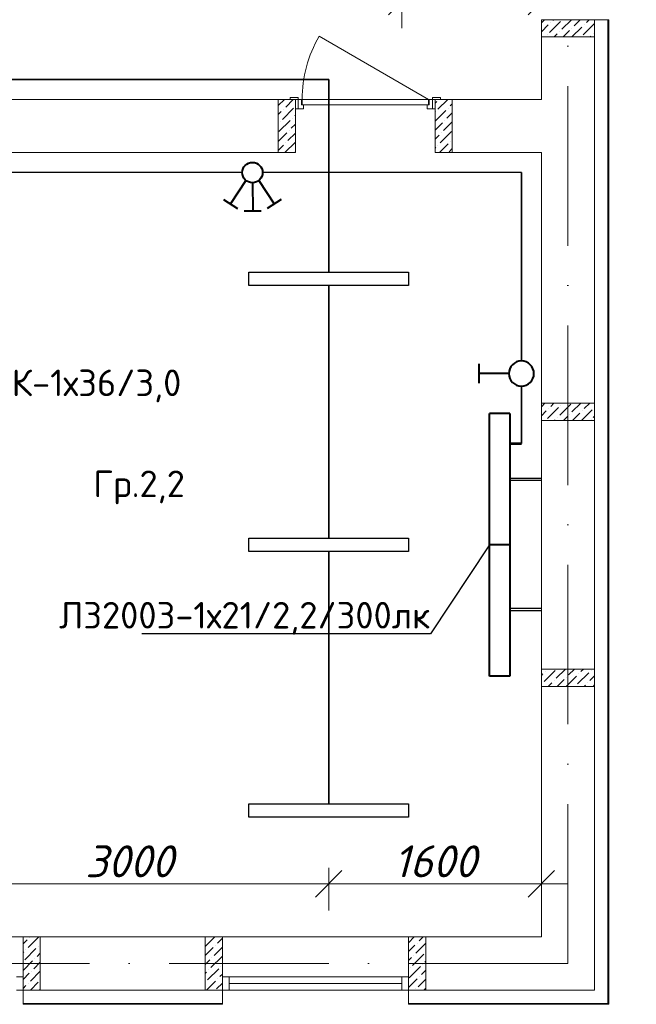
# Model space of a CAD drawing. Header units: millimetres. Extents: x 1114507 to 93926427, y 174473 to 817039.
# Tile 191 of 256: x 1572579 to 1577219, y 766518 to 773925. Entities that reach past the tile are written whole.
import ezdxf
from ezdxf import colors
from ezdxf.entities.mleader import LeaderData, LeaderLine
from ezdxf.math import Vec2, Vec3

# ---------------------------------------------------------------- set-up
doc = ezdxf.new("R2010")
doc.units = ezdxf.units.MM
doc.linetypes.add('ACAD_ISO10W100', pattern=[18, 12, -3, 0, -3])
doc.layers.add('Doors', color=86, linetype='Continuous', lineweight=13)
doc.layers.add('размеры', color=12, linetype='Continuous', lineweight=15)
doc.styles.add('ISOCPEUR 1', font='isocpeur.TTF')
doc.styles.get("Standard").update_dxf_attribs({"font": 'isocpeui.ttf'})
doc.styles.add('Суннат', font='ariali.ttf', dxfattribs={"height": 250})
doc.dimstyles.new('Санжар', dxfattribs={"dimtxt": 240, "dimasz": 200, "dimexe": 200, "dimexo": 200, "dimgap": 50, "dimtad": 1, "dimdec": 0, "dimtxsty": 'Standard', "dimblk": 'OBLIQUE', "dimcen": 2.5, "dimdle": 200, "dimclrd": 152, "dimclre": 152, "dimclrt": 152, "dimadec": 0, "dimazin": 0, "dimtfac": 1, "dimtdec": 0, "dimtmove": 0, "dimatfit": 3, "dimldrblk": 'OBLIQUE', "dimfxl": 0, "dimlwd": 0, "dimlwe": 0, "dimarcsym": 0})

# ---------------------------------------------------------------- blocks, each defined once
blk = doc.blocks.new('blokqav2mak')
at = {"color": 1, "linetype": 'ACAD_ISO10W100', "lineweight": 0, "ltscale": 100}
for p, q in [((1572682, 782425.1), (1572682, 766825.1)), ((1572682, 766825.1), (1545682, 766825.1))]:
    blk.add_line(p, q, dxfattribs=at)
at = {"lineweight": 0, "ltscale": 100}
for p, q in [((1572482, 773925.1), (1572882, 773925.1)), ((1572482, 773325.1), (1572482, 773925.1)), ((1572882, 773925.1), (1572482, 773925.1)), ((1572882, 766625.1), (1572882, 773925.1)), ((1570632, 773325.1), (1563282, 773325.1)), ((1570632, 772925.1), (1570632, 773325.1)), ((1572482, 773325.1), (1571682, 773325.1)), ((1571682, 772925.1), (1571682, 773325.1)), ((1570632, 772925.1), (1563282, 772925.1)), ((1572482, 772925.1), (1571682, 772925.1)), ((1572482, 767025.1), (1572482, 772925.1)), ((1568582, 767025.1), (1567182, 767025.1)), ((1568582, 767025.1), (1570082, 767025.1)), ((1568582, 767025.1), (1568582, 766625.1)), ((1570082, 767025.1), (1570082, 766625.1)), ((1571482, 767025.1), (1570082, 767025.1)), ((1571482, 767025.1), (1572482, 767025.1)), ((1571482, 767025.1), (1571482, 766625.1)), ((1568582, 766625.1), (1570082, 766625.1)), ((1571482, 766625.1), (1572882, 766625.1))]:
    blk.add_line(p, q, dxfattribs=at)
at = {"linetype": 'Continuous', "lineweight": 0, "ltscale": 100}
for p, q in [((1572482, 773901.5, 0), (1572505.6, 773925.1, 0)), ((1572482, 773834.2, 0), (1572534.4, 773886.5, 0)), ((1572542.8, 773827.6, 0), (1572627, 773911.8, 0)), ((1572551.3, 773903.4, 0), (1572551.3, 773903.4, 0)), ((1572568.1, 773920.2, 0), (1572573, 773925.1, 0)), ((1572635.4, 773852.9, 0), (1572707.7, 773925.1, 0)), ((1572728.1, 773878.1, 0), (1572775, 773925.1, 0)), ((1572795.4, 773810.8, 0), (1572879.6, 773894.9, 0)), ((1572803.8, 773886.5, 0), (1572803.8, 773886.5, 0)), ((1572820.7, 773903.4, 0), (1572842.4, 773925.1, 0)), ((1572526, 773810.8, 0), (1572526, 773810.8, 0)), ((1572577.7, 773795.1, 0), (1572601.8, 773819.2, 0)), ((1572618.6, 773836, 0), (1572618.6, 773836, 0)), ((1572645, 773795.1, 0), (1572694.4, 773844.4, 0)), ((1572711.2, 773861.3, 0), (1572711.2, 773861.3, 0)), ((1572712.4, 773795.1, 0), (1572787, 773869.7, 0)), ((1572871.2, 773819.2, 0), (1572871.2, 773819.2, 0)), ((1572847.1, 773795.1, 0), (1572854.3, 773802.3, 0)), ((1570502, 773278.8, 0), (1570548.4, 773325.1, 0)), ((1570558.6, 773268, 0), (1570615.7, 773325.1, 0)), ((1571682, 773296.4, 0), (1571695.7, 773310.1, 0)), ((1571704.1, 773251.2, 0), (1571778.1, 773325.1, 0)), ((1571796.8, 773276.4, 0), (1571812, 773291.7, 0)), ((1570502, 773211.4, 0), (1570525, 773234.3, 0)), ((1570533.4, 773175.4, 0), (1570617.6, 773259.6, 0)), ((1570541.8, 773251.2, 0), (1570541.8, 773251.2, 0)), ((1571682, 773161.7, 0), (1571763.1, 773242.8, 0)), ((1571687.3, 773234.3, 0), (1571687.3, 773234.3, 0)), ((1571771.5, 773183.8, 0), (1571812, 773224.4, 0)), ((1571779.9, 773259.6, 0), (1571779.9, 773259.6, 0)), ((1570508.1, 773082.8, 0), (1570592.3, 773167, 0)), ((1570516.6, 773158.6, 0), (1570516.6, 773158.6, 0)), ((1570609.2, 773183.8, 0), (1570609.2, 773183.8, 0)), ((1570626, 773200.7, 0), (1570632, 773206.7, 0)), ((1571682, 773094.4, 0), (1571737.8, 773150.1, 0)), ((1571746.2, 773091.2, 0), (1571812, 773157, 0)), ((1571754.7, 773167, 0), (1571754.7, 773167, 0)), ((1570502, 773009.3, 0), (1570567.1, 773074.4, 0)), ((1570575.5, 773015.4, 0), (1570632, 773072, 0)), ((1570583.9, 773091.2, 0), (1570583.9, 773091.2, 0)), ((1570600.7, 773108.1, 0), (1570632, 773139.3, 0)), ((1571721, 772998.6, 0), (1571805.2, 773082.8, 0)), ((1571729.4, 773074.4, 0), (1571729.4, 773074.4, 0)), ((1570552.5, 772925.1, 0), (1570632, 773004.6, 0)), ((1570558.6, 772998.6, 0), (1570558.6, 772998.6, 0)), ((1571682, 773027, 0), (1571712.6, 773057.5, 0)), ((1571796.8, 773007, 0), (1571796.8, 773007, 0)), ((1570502, 772942, 0), (1570541.8, 772981.8, 0)), ((1570626, 772931.3, 0), (1570626, 772931.3, 0)), ((1571682, 772959.7, 0), (1571687.3, 772964.9, 0)), ((1571704.1, 772981.8, 0), (1571704.1, 772981.8, 0)), ((1571714.8, 772925.1, 0), (1571779.9, 772990.2, 0)), ((1571788.3, 772931.3, 0), (1571812, 772955, 0)), ((1572482, 771013.2, 0), (1572508.9, 771040.1, 0)), ((1572527.3, 770923.8, 0), (1572611.5, 771008, 0)), ((1572535.7, 770999.5, 0), (1572535.7, 770999.5, 0)), ((1572552.5, 771016.4, 0), (1572576.2, 771040.1, 0)), ((1572619.9, 770949, 0), (1572704.1, 771033.2, 0)), ((1572628.3, 771024.8, 0), (1572628.3, 771024.8, 0)), ((1572712.5, 770974.3, 0), (1572778.3, 771040.1, 0)), ((1572805.1, 770999.5, 0), (1572845.7, 771040.1, 0)), ((1572880.9, 771008, 0), (1572880.9, 771008, 0)), ((1572482, 770945.9, 0), (1572518.8, 770982.7, 0)), ((1572603, 770932.2, 0), (1572603, 770932.2, 0)), ((1572648.3, 770910.1, 0), (1572678.8, 770940.6, 0)), ((1572695.6, 770957.4, 0), (1572695.6, 770957.4, 0)), ((1572715.7, 770910.1, 0), (1572771.4, 770965.9, 0)), ((1572783, 770910.1, 0), (1572864, 770991.1, 0)), ((1572788.3, 770982.7, 0), (1572788.3, 770982.7, 0)), ((1572872.4, 770932.2, 0), (1572882, 770941.8, 0)), ((1572580.9, 770910.1, 0), (1572586.2, 770915.4, 0)), ((1572855.6, 770915.4, 0), (1572855.6, 770915.4, 0)), ((1572482, 768992.7, 0), (1572493.6, 769004.2, 0)), ((1572502, 768945.3, 0), (1572586.2, 769029.5, 0)), ((1572510.4, 769021.1, 0), (1572510.4, 769021.1, 0)), ((1572527.3, 769037.9, 0), (1572529.4, 769040.1, 0)), ((1572594.6, 768970.6, 0), (1572664.2, 769040.1, 0)), ((1572687.2, 768995.8, 0), (1572731.5, 769040.1, 0)), ((1572754.6, 768928.5, 0), (1572838.8, 769012.7, 0)), ((1572763, 769004.2, 0), (1572763, 769004.2, 0)), ((1572779.8, 769021.1, 0), (1572798.9, 769040.1, 0)), ((1572855.6, 769029.5, 0), (1572855.6, 769029.5, 0)), ((1572485.2, 768928.5, 0), (1572485.2, 768928.5, 0)), ((1572534.2, 768910.1, 0), (1572560.9, 768936.9, 0)), ((1572577.8, 768953.7, 0), (1572577.8, 768953.7, 0)), ((1572601.5, 768910.1, 0), (1572653.6, 768962.1, 0)), ((1572668.9, 768910.1, 0), (1572746.2, 768987.4, 0)), ((1572670.4, 768979, 0), (1572670.4, 768979, 0)), ((1572830.4, 768936.9, 0), (1572830.4, 768936.9, 0)), ((1572847.2, 768953.7, 0), (1572882, 768988.6, 0)), ((1572870.9, 768910.1, 0), (1572882, 768921.2, 0)), ((1572737.7, 768911.6, 0), (1572737.7, 768911.6, 0)), ((1572803.6, 768910.1, 0), (1572813.5, 768920.1, 0)), ((1568582, 766974, 0), (1568612.3, 767004.3, 0)), ((1568620.7, 766945.4, 0), (1568700.5, 767025.1, 0)), ((1568629.2, 767021.2, 0), (1568629.2, 767021.2, 0)), ((1569953.5, 766953.8, 0), (1570024.8, 767025.1, 0)), ((1570046.1, 766979.1, 0), (1570082, 767015, 0)), ((1571482, 766981.8, 0), (1571525.4, 767025.1, 0)), ((1571563.5, 766995.9, 0), (1571592.7, 767025.1, 0)), ((1568595.5, 766852.8, 0), (1568679.7, 766937, 0)), ((1568603.9, 766928.6, 0), (1568603.9, 766928.6, 0)), ((1568696.5, 766953.8, 0), (1568696.5, 766953.8, 0)), ((1569952, 766885, 0), (1570012.4, 766945.4, 0)), ((1570020.8, 766886.5, 0), (1570082, 766947.7, 0)), ((1570029.3, 766962.2, 0), (1570029.3, 766962.2, 0)), ((1571482, 766914.4, 0), (1571529.8, 766962.2, 0)), ((1571538.3, 766903.3, 0), (1571612, 766977.1, 0)), ((1571546.7, 766979.1, 0), (1571546.7, 766979.1, 0)), ((1568582, 766906.7, 0), (1568587.1, 766911.7, 0)), ((1568671.3, 766861.2, 0), (1568671.3, 766861.2, 0)), ((1568688.1, 766878, 0), (1568712, 766902, 0)), ((1569952, 766817.7, 0), (1569987.2, 766852.8, 0)), ((1569995.6, 766793.8, 0), (1570079.8, 766878, 0)), ((1570004, 766869.6, 0), (1570004, 766869.6, 0)), ((1571482, 766847.1, 0), (1571504.6, 766869.6, 0)), ((1571513, 766810.7, 0), (1571597.2, 766894.9, 0)), ((1571521.4, 766886.5, 0), (1571521.4, 766886.5, 0)), ((1568582, 766772, 0), (1568654.4, 766844.4, 0)), ((1568662.8, 766785.4, 0), (1568712, 766834.6, 0)), ((1569970.3, 766701.2, 0), (1570054.5, 766785.4, 0)), ((1569978.7, 766777, 0), (1569978.7, 766777, 0)), ((1570071.3, 766802.3, 0), (1570071.3, 766802.3, 0)), ((1571487.8, 766718.1, 0), (1571571.9, 766802.3, 0)), ((1571496.2, 766793.8, 0), (1571496.2, 766793.8, 0)), ((1571580.4, 766743.3, 0), (1571612, 766775, 0)), ((1571588.8, 766819.1, 0), (1571588.8, 766819.1, 0)), ((1571605.6, 766835.9, 0), (1571612, 766842.4, 0)), ((1568582, 766704.6, 0), (1568629.2, 766751.8, 0)), ((1568637.6, 766692.8, 0), (1568712, 766767.3, 0)), ((1568646, 766768.6, 0), (1568646, 766768.6, 0)), ((1569952, 766750.3, 0), (1569961.9, 766760.2, 0)), ((1570046.1, 766709.7, 0), (1570046.1, 766709.7, 0)), ((1570062.9, 766726.5, 0), (1570082, 766745.6, 0)), ((1571482, 766645, 0), (1571546.7, 766709.7, 0)), ((1571555.1, 766650.7, 0), (1571612, 766707.7, 0)), ((1571563.5, 766726.5, 0), (1571563.5, 766726.5, 0)), ((1568582, 766637.3, 0), (1568603.9, 766659.1, 0)), ((1568620.7, 766676, 0), (1568620.7, 766676, 0)), ((1568637.2, 766625.1, 0), (1568696.5, 766684.4, 0)), ((1568704.9, 766625.5, 0), (1568712, 766632.6, 0)), ((1569953.5, 766684.4, 0), (1569953.5, 766684.4, 0)), ((1569961.5, 766625.1, 0), (1570029.3, 766692.8, 0)), ((1570037.7, 766633.9, 0), (1570082, 766678.3, 0)), ((1571538.3, 766633.9, 0), (1571538.3, 766633.9, 0)), ((1571596.8, 766625.1, 0), (1571612, 766640.3, 0))]:
    blk.add_line(p, q, dxfattribs=at)
at = {"color": 252, "lineweight": 0, "ltscale": 100}
for p, q in [((1572882, 773925.1), (1572989, 773925.1)), ((1572989, 766518.1), (1572989, 773925.1)), ((1568582, 766625.1), (1568582, 766518.1)), ((1570082, 766625.1), (1570082, 766518.1)), ((1571482, 766625.1), (1571482, 766518.1)), ((1568582, 766518.1), (1570082, 766518.1)), ((1571482, 766518.1), (1572989, 766518.1))]:
    blk.add_line(p, q, dxfattribs=at)
at = {"color": 32, "lineweight": 0, "ltscale": 100}
for p, q in [((1572982, 766525.1), (1572982, 773925.1)), ((1568582, 766525.1), (1570082, 766525.1)), ((1571482, 766525.1), (1572982, 766525.1))]:
    blk.add_line(p, q, dxfattribs=at)
at = {"color": 5, "lineweight": 0}
for p, q in [((1568582, 766725.1), (1568532, 766725.1)), ((1568582, 766625.1), (1568582, 766725.1)), ((1570082, 766725.1), (1570132, 766725.1)), ((1570082, 766625.1), (1570082, 766725.1)), ((1571432, 766725.1), (1570132, 766725.1)), ((1570132, 766725.1), (1570132, 766625.1)), ((1571482, 766725.1), (1571432, 766725.1)), ((1571432, 766725.1), (1571432, 766625.1)), ((1571482, 766625.1), (1571482, 766725.1)), ((1568532, 766625.1), (1568582, 766625.1)), ((1570132, 766625.1), (1570082, 766625.1)), ((1571432, 766675.1), (1570132, 766675.1)), ((1571432, 766625.1), (1570132, 766625.1)), ((1571432, 766625.1), (1571482, 766625.1))]:
    blk.add_line(p, q, dxfattribs=at)
at = {"layer": 'Doors', "lineweight": 0}
for p, q in [((1571632, 773325.1), (1570809.3, 773800.1)), ((1570652, 773340.1), (1570592, 773340.1)), ((1570592, 773340.1), (1570592, 773325.1)), ((1570592, 773325.1), (1570652, 773325.1)), ((1570652, 773325.1), (1570632, 773325.1)), ((1570632, 773325.1), (1570632, 773255.1)), ((1570652, 773325.1), (1570652, 773340.1)), ((1570652, 773255.1), (1570652, 773325.1)), ((1570652, 773325.1), (1570677, 773325.1)), ((1570652, 773255.1), (1570652, 773325.1)), ((1570677, 773325.1), (1570677, 773285.1)), ((1571632, 773325.1), (1570682, 773325.1)), ((1570682, 773325.1), (1570682, 773285.1)), ((1571632, 773285.1), (1571632, 773325.1)), ((1571662, 773325.1), (1571637, 773325.1)), ((1571637, 773325.1), (1571637, 773285.1)), ((1571722, 773340.1), (1571662, 773340.1)), ((1571662, 773340.1), (1571662, 773325.1)), ((1571662, 773255.1), (1571662, 773325.1)), ((1571662, 773255.1), (1571662, 773325.1)), ((1571662, 773325.1), (1571682, 773325.1)), ((1571662, 773325.1), (1571722, 773325.1)), ((1571682, 773325.1), (1571682, 773255.1)), ((1571722, 773325.1), (1571722, 773340.1)), ((1570632, 773255.1), (1570652, 773255.1)), ((1570692, 773255.1), (1570652, 773255.1)), ((1570677, 773285.1), (1570692, 773285.1)), ((1570682, 773285.1), (1571632, 773285.1)), ((1570692, 773285.1), (1570692, 773255.1)), ((1571622, 773285.1), (1571622, 773255.1)), ((1571637, 773285.1), (1571622, 773285.1)), ((1571622, 773255.1), (1571662, 773255.1)), ((1571682, 773255.1), (1571662, 773255.1))]:
    blk.add_line(p, q, dxfattribs=at)
blk.add_arc((1571632, 773325.1), 950, 150, 180, dxfattribs=at)
at = {"layer": 'размеры', "lineweight": 0, "ltscale": 5}
for p, q in [((1572482, 773925.1), (1572482, 773795.1)), ((1572882, 773925.1), (1572482, 773925.1)), ((1572882, 773795.1), (1572882, 773925.1)), ((1572482, 773795.1), (1572882, 773795.1)), ((1570502, 773325.1), (1570632, 773325.1)), ((1570502, 772925.1), (1570502, 773325.1)), ((1570632, 773325.1), (1570632, 772925.1)), ((1571812, 773325.1), (1571682, 773325.1)), ((1571682, 773325.1), (1571682, 772925.1)), ((1571812, 772925.1), (1571812, 773325.1)), ((1570632, 772925.1), (1570502, 772925.1)), ((1571682, 772925.1), (1571812, 772925.1)), ((1572482, 770910.1), (1572482, 771040.1)), ((1572482, 771040.1), (1572882, 771040.1)), ((1572882, 771040.1), (1572482, 771040.1)), ((1572482, 771040.1), (1572482, 770910.1)), ((1572882, 771040.1), (1572882, 770910.1)), ((1572882, 770910.1), (1572882, 771040.1)), ((1572882, 770910.1), (1572482, 770910.1)), ((1572482, 770910.1), (1572882, 770910.1)), ((1572482, 768910.1), (1572482, 769040.1)), ((1572482, 769040.1), (1572882, 769040.1)), ((1572882, 769040.1), (1572482, 769040.1)), ((1572482, 769040.1), (1572482, 768910.1)), ((1572882, 769040.1), (1572882, 768910.1)), ((1572882, 768910.1), (1572882, 769040.1)), ((1572882, 768910.1), (1572482, 768910.1)), ((1572482, 768910.1), (1572882, 768910.1)), ((1568712, 767025.1), (1568582, 767025.1)), ((1568582, 767025.1), (1568582, 766625.1)), ((1568712, 766625.1), (1568712, 767025.1)), ((1570082, 767025.1), (1569952, 767025.1)), ((1569952, 767025.1), (1569952, 766625.1)), ((1570082, 766625.1), (1570082, 767025.1)), ((1571612, 767025.1), (1571482, 767025.1)), ((1571482, 767025.1), (1571482, 766625.1)), ((1571612, 766625.1), (1571612, 767025.1)), ((1568582, 766625.1), (1568712, 766625.1)), ((1569952, 766625.1), (1570082, 766625.1)), ((1571482, 766625.1), (1571612, 766625.1))]:
    blk.add_line(p, q, dxfattribs=at)
blk = doc.blocks.new('ауц')
at = {"lineweight": 40}
for p, q in [((435296.2, -83291.2), (435402.2, -83222.2)), ((435574.9, -83204.4), (435448.4, -83205.2)), ((435513.1, -83416.4), (435511.7, -83204.8)), ((435731, -83291.2), (435625, -83222.2)), ((435464.8, -83434), (435349.2, -83256.7)), ((435562.4, -83434), (435678, -83256.7))]:
    blk.add_line(p, q, dxfattribs=at)
blk.add_circle((435513.6, -83493), 76.6, dxfattribs=at)
blk = doc.blocks.new('_Dot')
at = {"color": 0, "linetype": 'ByBlock', "lineweight": -2}
blk.add_line((-0.5, 0), (-1, 0), dxfattribs=at)
at = {"color": 0, "linetype": 'ByBlock', "const_width": 0.5}
blk.add_lwpolyline([(-0.25, 0, 1), (0.25, 0, 1)], format="xyb", close=True, dxfattribs=at)
blk = doc.blocks.new('цуйцуйцу')
at = {"lineweight": 40}
for p, q in [((694611.1, -1170390.9), (694695, -1170390.9)), ((694653.1, -1170521.8), (694653.1, -1170390.9))]:
    blk.add_line(p, q, dxfattribs=at)
blk.add_circle((694653.1, -1170576.5), 54.7, dxfattribs=at)
blk = doc.blocks.new('ДПО46 LUX LED')
at = {"lineweight": 40, "ltscale": 2}
for p, q in [((4273483, 481249.6), (4273483, 480014.6)), ((4273483, 481249.6), (4273674, 481249.6)), ((4273674, 480014.6), (4273674, 481249.6)), ((4273483, 480014.6), (4273674, 480014.6))]:
    blk.add_line(p, q, dxfattribs=at)
blk = doc.blocks.new('blokdoskaaaa')
at = {"lineweight": 30, "ltscale": 2}
for p, q in [((1495798, 779769.1), (1495560.8, 779769.1)), ((1495798, 779753.1), (1495560.8, 779753.1)), ((1495798, 778789.1), (1495560.8, 778789.1)), ((1495798, 778773.1), (1495560.8, 778773.1))]:
    blk.add_line(p, q, dxfattribs=at)
at = {"lineweight": 53, "ltscale": 2}
blk.add_line((1495798, 778512.7), (1495710.8, 778512.7), dxfattribs=at)
at = {"xscale": -0.8000000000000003, "yscale": 0.8000000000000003, "zscale": 0.8000000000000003, "rotation": 180}
for p in [(-1922988.5, 1164274.8), (-1922988.5, 1163286.8)]:
    blk.add_blockref('ДПО46 LUX LED', p, dxfattribs=at)
blk = doc.blocks.new('_Oblique')
at = {"color": 0, "linetype": 'ByBlock', "lineweight": -2}
blk.add_line((-0.5, -0.5), (0.5, 0.5), dxfattribs=at)
blk = doc.blocks.new('*D1662')
at = {"color": 152, "linetype": 'Continuous', "lineweight": 0, "ltscale": 100, "transparency": 16777216}
for p, q in [((1571904.2, 767543.7), (1571904.2, 767223.7)), ((1574904.2, 767543.7), (1574904.2, 767223.7)), ((1575104.2, 767423.7), (1571704.2, 767423.7))]:
    blk.add_line(p, q, dxfattribs=at)
at = {"layer": 'Defpoints', "color": 0, "lineweight": 35, "ltscale": 100, "transparency": 16777216}
for p in [(1571904.2, 767925.1), (1574904.2, 767925.1), (1571904.2, 767423.7)]:
    blk.add_point(p, dxfattribs=at)
at = {"color": 152, "lineweight": 0, "ltscale": 100, "transparency": 16777216, "xscale": 200, "yscale": 200, "zscale": 200, "rotation": 180}
blk.add_blockref('_Oblique', (1571904.2, 767423.7), dxfattribs=at)
at = {"color": 152, "lineweight": 0, "ltscale": 100, "transparency": 16777216, "xscale": 200, "yscale": 200, "zscale": 200}
blk.add_blockref('_Oblique', (1574904.2, 767423.7), dxfattribs=at)
at = {"color": 152, "lineweight": 35, "ltscale": 100, "transparency": 16777216, "insert": (1573404.2, 767593.7), "char_height": 240, "attachment_point": 5, "bg_fill": 3, "box_fill_scale": 1.1, "bg_fill_color": 256, "bg_fill_true_color": 13158600, "bg_fill_transparency": 0}
blk.add_mtext('3000', dxfattribs=at)
blk = doc.blocks.new('*D1658')
at = {"color": 152, "linetype": 'Continuous', "lineweight": 0, "ltscale": 100, "transparency": 16777216}
for p, q in [((1574904.2, 767543.7), (1574904.2, 767223.7)), ((1576504.2, 767543.7), (1576504.2, 767223.7)), ((1576704.2, 767423.7), (1574704.2, 767423.7))]:
    blk.add_line(p, q, dxfattribs=at)
at = {"layer": 'Defpoints', "color": 0, "lineweight": 35, "ltscale": 100, "transparency": 16777216}
for p in [(1574904.2, 767925.1), (1576504.2, 767925.1), (1574904.2, 767423.7)]:
    blk.add_point(p, dxfattribs=at)
at = {"color": 152, "lineweight": 0, "ltscale": 100, "transparency": 16777216, "xscale": 200, "yscale": 200, "zscale": 200, "rotation": 180}
blk.add_blockref('_Oblique', (1574904.2, 767423.7), dxfattribs=at)
at = {"color": 152, "lineweight": 0, "ltscale": 100, "transparency": 16777216, "xscale": 200, "yscale": 200, "zscale": 200}
blk.add_blockref('_Oblique', (1576504.2, 767423.7), dxfattribs=at)
at = {"color": 152, "lineweight": 35, "ltscale": 100, "transparency": 16777216, "insert": (1575704.2, 767593.7), "char_height": 240, "attachment_point": 5, "bg_fill": 3, "box_fill_scale": 1.1, "bg_fill_color": 256, "bg_fill_true_color": 13158600, "bg_fill_transparency": 0}
blk.add_mtext('1600', dxfattribs=at)
blk = doc.blocks.new('*D1671')
at = {"color": 152, "linetype": 'Continuous', "lineweight": 0, "ltscale": 100, "transparency": 16777216}
for p, q in [((1571954.2, 774181.5), (1571954.2, 773861.5)), ((1575454.2, 774181.5), (1575454.2, 773861.5)), ((1571754.2, 774061.5), (1575654.2, 774061.5))]:
    blk.add_line(p, q, dxfattribs=at)
at = {"layer": 'Defpoints', "color": 0, "lineweight": 35, "ltscale": 100, "transparency": 16777216}
for p in [(1571954.2, 774425.1), (1575454.2, 774425.1), (1575454.2, 774061.5)]:
    blk.add_point(p, dxfattribs=at)
at = {"color": 152, "lineweight": 0, "ltscale": 100, "transparency": 16777216, "xscale": 200, "yscale": 200, "zscale": 200, "rotation": 180}
blk.add_blockref('_Oblique', (1571954.2, 774061.5), dxfattribs=at)
at = {"color": 152, "lineweight": 0, "ltscale": 100, "transparency": 16777216, "xscale": 200, "yscale": 200, "zscale": 200}
blk.add_blockref('_Oblique', (1575454.2, 774061.5), dxfattribs=at)
at = {"color": 152, "lineweight": 35, "ltscale": 100, "transparency": 16777216, "insert": (1573704.2, 774231.5), "char_height": 240, "attachment_point": 5, "bg_fill": 3, "box_fill_scale": 1.1, "bg_fill_color": 256, "bg_fill_true_color": 13158600, "bg_fill_transparency": 0}
blk.add_mtext('3500', dxfattribs=at)
blk = doc.blocks.new('*D1672')
at = {"color": 152, "linetype": 'Continuous', "lineweight": 0, "ltscale": 100, "transparency": 16777216}
for p, q in [((1576504.2, 774061.5), (1576504.2, 774261.5)), ((1575454.2, 774181.5), (1575454.2, 773861.5)), ((1575254.2, 774061.5), (1576704.2, 774061.5))]:
    blk.add_line(p, q, dxfattribs=at)
at = {"layer": 'Defpoints', "color": 0, "lineweight": 35, "ltscale": 100, "transparency": 16777216}
for p in [(1575454.2, 774425.1), (1576504.2, 774061.5), (1576504.2, 773875.1)]:
    blk.add_point(p, dxfattribs=at)
at = {"color": 152, "lineweight": 0, "ltscale": 100, "transparency": 16777216, "xscale": 200, "yscale": 200, "zscale": 200, "rotation": 180}
blk.add_blockref('_Oblique', (1575454.2, 774061.5), dxfattribs=at)
at = {"color": 152, "lineweight": 0, "ltscale": 100, "transparency": 16777216, "xscale": 200, "yscale": 200, "zscale": 200}
blk.add_blockref('_Oblique', (1576504.2, 774061.5), dxfattribs=at)
at = {"color": 152, "lineweight": 35, "ltscale": 100, "transparency": 16777216, "insert": (1575979.2, 774231.5), "char_height": 240, "attachment_point": 5, "bg_fill": 3, "box_fill_scale": 1.1, "bg_fill_color": 256, "bg_fill_true_color": 13158600, "bg_fill_transparency": 0}
blk.add_mtext('1050', dxfattribs=at)

msp = doc.modelspace()

# ---------------------------------------------------------------- linework, layer by layer
at = {"color": 0, "lineweight": 35, "ltscale": 100}
for p, q in [((1552754.2, 773475.1), (1574904.2, 773475.1)), ((1574904.2, 772025.1), (1574904.2, 773475.1)), ((1576354.2, 772775.1), (1576354.2, 771357.7)), ((1574904.2, 770025.1), (1574904.2, 771925.1)), ((1576354.2, 771168.5), (1576354.2, 770737.5)), ((1574904.2, 768025.1), (1574904.2, 769925.1))]:
    msp.add_line(p, q, dxfattribs=at)
at = {"lineweight": 30}
for p, q in [((1574253.6, 772775.1), (1568904.2, 772775.1)), ((1576354.2, 772775.1), (1574406.9, 772775.1))]:
    msp.add_line(p, q, dxfattribs=at)
at = {"color": 5, "lineweight": 30}
for points in [[(1575504.2, 771925.1), (1574304.2, 771925.1), (1574304.2, 772025.1), (1575504.2, 772025.1), (1575504.2, 771925.1)], [(1575504.2, 769925.1), (1574304.2, 769925.1), (1574304.2, 770025.1), (1575504.2, 770025.1), (1575504.2, 769925.1)], [(1575504.2, 767925.1), (1574304.2, 767925.1), (1574304.2, 768025.1), (1575504.2, 768025.1), (1575504.2, 767925.1)]]:
    msp.add_lwpolyline(points, dxfattribs=at)

# ---------------------------------------------------------------- block references
at = {"color": 0}
msp.add_blockref('blokqav2mak', (4022.1, 0), dxfattribs=at)
at = {"lineweight": 30, "rotation": 180}
msp.add_blockref('ауц', (2009843.9, 689282.1), dxfattribs=at)
at = {"lineweight": 50, "xscale": -1.728719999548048, "yscale": 1.728719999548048, "zscale": 1.728719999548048, "rotation": 90.00000000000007}
msp.add_blockref('цуйцуйцу', (-447244.9, 1972123.7), dxfattribs=at)
at = {"color": 0, "lineweight": 35, "rotation": 180}
msp.add_blockref('blokdoskaaaa', (3072065, 1549250.2), dxfattribs=at)

# ---------------------------------------------------------------- texts
at = {"color": 0, "char_height": 200, "style": 'Суннат'}
for s, insert, width, attachment_point in [('{\\fISOCPEUR|b0|i0|c204|p34;9Линейный-ИЕК-1х36/3,0}', (1570561.7, 771046.8), 3512.61, 7), ('{\\fISOCPEUR|b0|i0|c204|p34;Гр.\\fISOCPEUR|b0|i0|c0|p34;2,2}', (1573132.7, 770533.7), 2509.849, 1)]:
    msp.add_mtext(s, dxfattribs=dict(at, insert=insert, width=width, attachment_point=attachment_point))

# ---------------------------------------------------------------- leaders
at = {"lineweight": 0}
ml = msp.add_multileader_mtext('Standard', dxfattribs=at)
ml.set_content('{\\fISOCPEUR|b0|i0|c204|p34;\\C0;ЛЗ2003-1х21/2,2/300лк}', color=256)
ml.set_leader_properties()
ml.set_arrow_properties(name='DOT')
ml.build(insert=Vec2(0, 0))
ml.multileader.update_dxf_attribs({"text_left_attachment_type": 6, "text_right_attachment_type": 6, "dogleg_length": 0.36, "arrow_head_size": 10})
ctx = ml.context
ctx.base_point, ctx.char_height, ctx.arrow_head_size, ctx.landing_gap_size, ctx.plane_origin = Vec3(1572887.1, 769305.1), 200, 10, 1, Vec3(1572026.6, 770679.7)
ctx.left_attachment, ctx.right_attachment, ctx.text_align_type = 6, 6, 2
notes = []
notes.append((ctx, [(1, (1, 1, 0), (1575669.5, 769305.1), (-1, 0), 0.36, [(0, [(1576114.3, 769975.1)], 0, [])])]))
ctx.mtext.insert, ctx.mtext.rotation, ctx.mtext.width, ctx.mtext.alignment, ctx.mtext.flow_direction = Vec3(1575668.1, 769545.1), 6.283185, 2147.602, 3, 5
for ctx, leaders in notes:
    for number, flags, end, landing, length, lines in leaders:
        leader = LeaderData()
        leader.index, (leader.has_last_leader_line, leader.has_dogleg_vector, leader.attachment_direction) = number, flags
        leader.last_leader_point, leader.dogleg_vector, leader.dogleg_length = Vec3(end), Vec3(landing), length
        for number, points, colour, breaks in lines:
            line = LeaderLine()
            line.index, line.vertices, line.color, line.breaks = number, Vec3.list(points), colors.encode_raw_color(colour), breaks
            leader.lines.append(line)
        ctx.leaders.append(leader)

# ---------------------------------------------------------------- next in the draw order: dimensions: what is measured, and where the dimension line sits
at = {"color": 0, "lineweight": 35, "ltscale": 100}
dim = msp.add_linear_dim(base=(1575454.2, 774061.5), p1=(1571954.2, 774425.1), p2=(1575454.2, 774425.1), dimstyle='Санжар', override={"dimfxl": 120, "dimfxlon": 1, "dimtfill": 1, "dimarcsym": 1}, dxfattribs=at)
dim.commit()
dim.dimension.update_dxf_attribs({"geometry": '*D1671', "text_midpoint": (1573704.2, 774231.5)})
dim = msp.add_linear_dim(base=(1571904.2, 767423.7), p1=(1574904.2, 767925.1), p2=(1571904.2, 767925.1), angle=180, dimstyle='Санжар', override={"dimfxl": 120, "dimfxlon": 1, "dimtfill": 1, "dimarcsym": 1}, dxfattribs=at)
dim.commit()
dim.dimension.update_dxf_attribs({"geometry": '*D1662', "text_midpoint": (1573404.2, 767593.7)})

# ---------------------------------------------------------------- next in the draw order: dimensions: what is measured, and where the dimension line sits
dim = msp.add_linear_dim(base=(1576504.2, 774061.5), p1=(1575454.2, 774425.1), p2=(1576504.2, 773875.1), dimstyle='Санжар', override={"dimfxl": 120, "dimfxlon": 1, "dimtfill": 1, "dimarcsym": 1}, dxfattribs=at)
dim.commit()
dim.dimension.update_dxf_attribs({"geometry": '*D1672', "text_midpoint": (1575979.2, 774231.5)})
dim = msp.add_linear_dim(base=(1574904.2, 767423.7), p1=(1576504.2, 767925.1), p2=(1574904.2, 767925.1), angle=180, dimstyle='Санжар', override={"dimfxl": 120, "dimfxlon": 1, "dimtfill": 1, "dimarcsym": 1}, dxfattribs=at)
dim.commit()
dim.dimension.update_dxf_attribs({"geometry": '*D1658', "text_midpoint": (1575704.2, 767593.7)})

# ---------------------------------------------------------------- next in the draw order: texts
at = {"linetype": 'ByBlock', "lineweight": 30, "ltscale": 10, "insert": (1197603, 784433.1, 0), "char_height": 250, "width": 18040, "attachment_point": 1, "style": 'ISOCPEUR 1'}
msp.add_mtext('     Рабочая документация по объекту: {\\C7;школы ^J}     Настоящий проект выполнен на основании чертежей марки АС, ВК и ОВ в соответствии с требованиями КМК и ПУЭ.\\P     Внешнее электроснабжение решается в отдельном проекте "Внутриплощадочных сетей"\\P     Проект энергоснабжения школы.\\P     Установленная мощность 33,6 кВт; Расчетная мощность 30,2 кВт  \\P     По надежности энергоснабжения школа относится к потребителям II категории.\\P\\pi1291.6675,t0,19518.5175;{\\LСиловое электрооборудование:\\P\\pi0,tz;}     В качестве вводно-распределительного и силового щита принят щит {\\C0;ПР11-3060-21УЗ (изготовить индв. по заказу) }. В качестве осветительного и силового щита принять щит ЩРВ-6 {\\C0;(изготовить индв. по заказу)} и щит комплектный ОЩВ.\\P\\pt0,19518.5175;     Электропотребителями здания  являются: освещение, штепсельные розетки, электропотребители технологического оборудования. Главный распределительный щит, силовые щиты и щиты освещения приняты сборными с модульными автоматическими выключателями с установкой на DIN-рейку по индивидуальному заказу. В распределительных щитах предусматривается устройство заземляющей шины. Фазораспределение злектронагрузок должно быть равномерным. Автоматические выключатели на розеточных группах имеют устройства  защитного отключения. \\P\\ptz;     Силовыми электроприемниками являются потребители сантехнического и технологического оборудования помещений. Магистральные и распределительные сети выполняются медным кабелем ВВГнг  в винипластовых  трубах в стенах срыто под штукатуркой. Ответвительные коробки установить скрыто на стене.\\P     1.  Розетки разместить на высоте 1800 мм от чистого пола в  помещениях   для  пребывания  детей  (А также см. уточнение по плану)  согласно пункта 12.34 КМК КМК КМК 2.04.17-19. ^J     2.  Выключатели во всех помещениях разместить на высоте 1800 мм.  Отступ от проёмов дверей - 200 мм, а также см. уточнение по плану.^J  Допускается установка выключателей под потолком с управлением при помощи шнура. ПУЭ п. 6.6.31.^J  Установка штепсельных розеток в ванных комнатах, душевых, мыльных помещениях бань, помещениях, содержащих нагреватели для саун (далее по тексту «саунах»), а также в стиральных помещениях прачечных не допускается ПУЭ п. 7.1.48.^JМинимальное расстояние от выключателей, штепсельных розеток и элементов электроустановок до газопроводов должно быть не менее 0,5 м ПУЭ п. 7.1.50.\\P{\\O      \\L\\oЭлектроосвещение}\\P     В соответствии КМК КМК 2.01.05-19. в проекте предусматривается общее рабочее, эвакуационное освещение на напряжение 220В.  Рабочее освещение предусматривается во всех помещениях комплекса, эвакуационное - в коридорах, в фойе, лестничных клетках, вестибюле. На выходах по пути эвакуации устанавливаются световые указатели "Выход" с аккумуляторными  батареями. Светильники аварийного освещения обозначаются значком "А" и выбираются из числа светильников рабочего освещения и питаются от щита ЩАО. Управление освещением выполняется включателями, устанавливаемыми по месту. Выбор светильников произведен в соответствии с назначением помещений, их конструктивными особенностями и характеристикой окружающей среды. В качестве источников света приняты светильники потолочные светодиодные LED панели и {\\C0;светодиодные линейные светильники} . Групповые сети освещения выполняются медным кабелем ВВГнг в винипластовой трубе.\\P\\pi1896.36,t0,28627.16;{\\LЗаземление}\\P\\pi0,tz;     Для защиты от поражения  электрическим током применяется система заземления TN-S  (используется 3я и 5я  жила  кабеля) и выполняется уравнивание потенциалов. Все металлические нетоковедущие части электрооборудования подлежат заземлению. В качестве заземляющих проводников используются нулевые провода сети и специальные заземляющие проводники, прокладываемые совместно с рабочими проводниками от электрощитов до электропотребителей. Сопротивление растеканию тока заземляющих устройств не должно превышать 4 Ом в любое время года. Внутренний контур заземления необходимо присоединить к наружному контуру заземления. Защита от заноса высокого потенциала и уравнивание потенциалов выполняется путем присоединения металлической арматуры фундаментов к горизонтальному  заземлителю. Все соединения выполнить сваркой.', dxfattribs=at)

doc.saveas('drawing.dxf')
